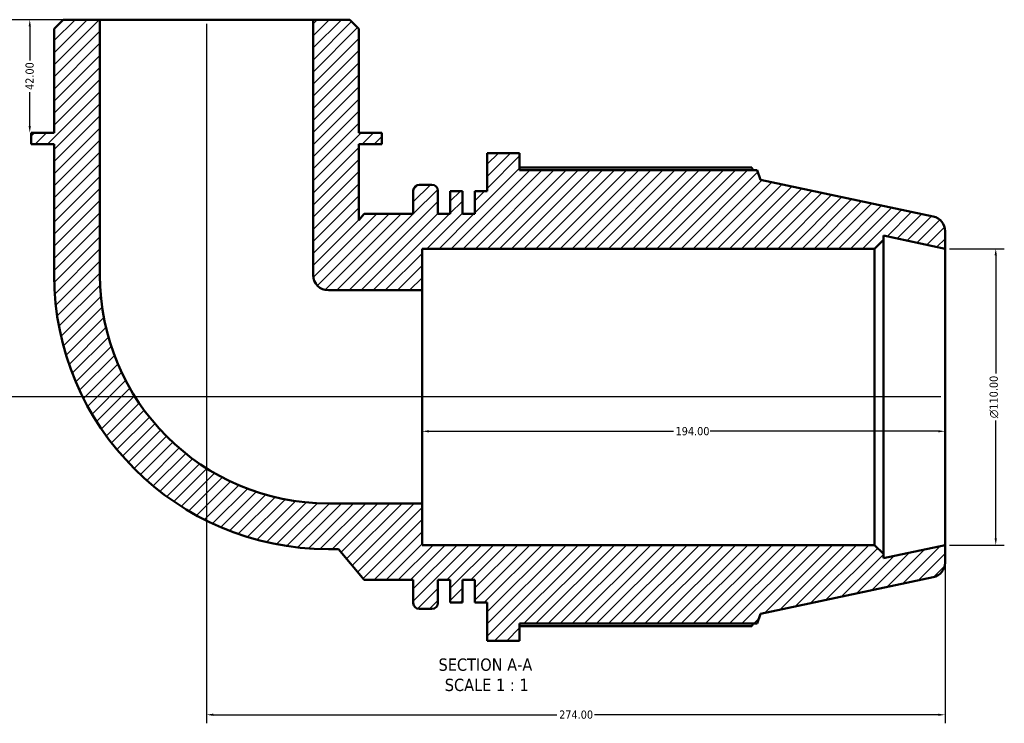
# Model space of a CAD drawing. Header units: millimetres. Extents: x -20 to 996, y -417 to 818.
# Tile 2 of 6: x 300 to 665, y -417 to -156. Entities that reach past the tile are written whole.
import ezdxf

# ---------------------------------------------------------------- set-up
doc = ezdxf.new("R2010")
doc.units = ezdxf.units.MM
for name, color, linetype, lineweight in [('Dimension (ANSI)', 7, 'Continuous', 25), ('Hatch (ANSI)', 7, 'Continuous', 18), ('Symbol (ANSI)', 7, 'Continuous', 25), ('Visible (ANSI)', 7, 'Continuous', 50)]:
    doc.layers.add(name, color=color, linetype=linetype, lineweight=lineweight)
doc.styles.add('Label Text (ANSI)', font='tahoma.ttf')
doc.styles.add('Note Text (ANSI)', font='tahoma.ttf')
doc.dimstyles.new('Default - mm (ANSI)', dxfattribs={"dimtxt": 3.048, "dimasz": 2.5, "dimexe": 3.175, "dimexo": 1.6002, "dimgap": 0.8, "dimtad": 0, "dimtoh": 1, "dimrnd": 1e-08, "dimzin": 4, "dimdsep": 46, "dimtxsty": 'Note Text (ANSI)', "dimcen": 0.09, "dimdle": 10, "dimclrd": 256, "dimclre": 256, "dimclrt": 256, "dimadec": 1, "dimazin": 1, "dimtfac": 1, "dimtofl": 0, "dimtmove": 0, "dimatfit": 3, "dimfxl": 1, "dimtolj": 1, "dimtzin": 4, "dimlwd": -1, "dimlwe": -1, "dimarcsym": 0})

# ---------------------------------------------------------------- blocks, each defined once
blk = doc.blocks.new('*D7')
at = {"layer": 'Defpoints', "color": 0, "transparency": 16777216}
for p in [(643.02, -240.67), (643.02, -350.67), (661.84, -350.67)]:
    blk.add_point(p, dxfattribs=at)
at = {"layer": 'Dimension (ANSI)', "transparency": 16777216}
for p, q in [((644.62, -240.67), (665.01, -240.67)), ((661.84, -243.17), (661.84, -286.96)), ((661.84, -348.17), (661.84, -304.39)), ((644.62, -350.67), (665.01, -350.67))]:
    blk.add_line(p, q, dxfattribs=at)
for points in [[(661.42, -243.17), (662.26, -243.17), (661.84, -240.67)], [(661.42, -348.17), (662.26, -348.17), (661.84, -350.67)]]:
    blk.add_solid(points, dxfattribs=at)
at = {"layer": 'Dimension (ANSI)', "transparency": 16777216, "insert": (659.55, -303.59), "char_height": 3.048, "attachment_point": 1, "rotation": 90, "style": 'Note Text (ANSI)'}
blk.add_mtext('\\A1;\\fAIGDT|b0|i0;\\H3.0480;\\ln\\fTahoma|b0|i0;\\H3.0480;110.00', dxfattribs=at)
blk = doc.blocks.new('*D8')
at = {"layer": 'Defpoints', "color": 0, "transparency": 16777216}
for p in [(449.02, -295.67), (643.02, -295.67), (449.02, -308.45)]:
    blk.add_point(p, dxfattribs=at)
at = {"layer": 'Dimension (ANSI)', "transparency": 16777216}
for p, q in [((451.52, -308.45), (542.25, -308.45)), ((640.52, -308.45), (555.93, -308.45))]:
    blk.add_line(p, q, dxfattribs=at)
for points in [[(451.52, -308.04), (451.52, -308.87), (449.02, -308.45)], [(640.52, -308.04), (640.52, -308.87), (643.02, -308.45)]]:
    blk.add_solid(points, dxfattribs=at)
at = {"layer": 'Dimension (ANSI)', "transparency": 16777216, "insert": (543.05, -306.87), "char_height": 3.048, "attachment_point": 1, "style": 'Note Text (ANSI)'}
blk.add_mtext('\\A1;194.00', dxfattribs=at)
blk = doc.blocks.new('*D9')
at = {"layer": 'Defpoints', "color": 0, "transparency": 16777216}
for p in [(329.46, -155.67), (281.02, -295.67), (643.02, -295.67)]:
    blk.add_point(p, dxfattribs=at)
at = {"layer": 'Dimension (ANSI)', "transparency": 16777216}
for p, q in [((327.86, -155.67), (277.85, -155.67)), ((281.02, -158.17), (281.02, -218.83)), ((281.02, -293.17), (281.02, -232.51)), ((641.42, -295.67), (277.85, -295.67))]:
    blk.add_line(p, q, dxfattribs=at)
for points in [[(280.61, -158.17), (281.44, -158.17), (281.02, -155.67)], [(280.61, -293.17), (281.44, -293.17), (281.02, -295.67)]]:
    blk.add_solid(points, dxfattribs=at)
at = {"layer": 'Dimension (ANSI)', "transparency": 16777216, "insert": (279.44, -231.71), "char_height": 3.048, "attachment_point": 1, "rotation": 90, "style": 'Note Text (ANSI)'}
blk.add_mtext('\\A1;140.00', dxfattribs=at)
blk = doc.blocks.new('*D10')
at = {"layer": 'Defpoints', "color": 0, "transparency": 16777216}
for p in [(329.46, -155.67), (303.46, -197.67), (308.27, -197.67)]:
    blk.add_point(p, dxfattribs=at)
at = {"layer": 'Dimension (ANSI)', "transparency": 16777216}
for p, q in [((327.86, -155.67), (300.28, -155.67)), ((303.46, -158.17), (303.46, -170.79)), ((303.46, -195.17), (303.46, -182.56))]:
    blk.add_line(p, q, dxfattribs=at)
for points in [[(303.04, -158.17), (303.87, -158.17), (303.46, -155.67)], [(303.04, -195.17), (303.87, -195.17), (303.46, -197.67)]]:
    blk.add_solid(points, dxfattribs=at)
at = {"layer": 'Dimension (ANSI)', "transparency": 16777216, "insert": (301.87, -181.76), "char_height": 3.048, "attachment_point": 1, "rotation": 90, "style": 'Note Text (ANSI)'}
blk.add_mtext('\\A1;42.00', dxfattribs=at)
blk = doc.blocks.new('*D11')
at = {"layer": 'Defpoints', "color": 0, "transparency": 16777216}
for p in [(369.02, -155.67), (643.02, -350.67), (643.02, -413.67)]:
    blk.add_point(p, dxfattribs=at)
at = {"layer": 'Dimension (ANSI)', "transparency": 16777216}
for p, q in [((369.02, -157.27), (369.02, -416.85)), ((643.02, -352.27), (643.02, -416.85)), ((371.52, -413.67), (499.06, -413.67)), ((640.52, -413.67), (512.98, -413.67))]:
    blk.add_line(p, q, dxfattribs=at)
for points in [[(371.52, -413.26), (371.52, -414.09), (369.02, -413.67)], [(640.52, -413.26), (640.52, -414.09), (643.02, -413.67)]]:
    blk.add_solid(points, dxfattribs=at)
at = {"layer": 'Dimension (ANSI)', "transparency": 16777216, "insert": (499.86, -412.09), "char_height": 3.048, "attachment_point": 1, "style": 'Note Text (ANSI)'}
blk.add_mtext('\\A1;274.00', dxfattribs=at)

msp = doc.modelspace()

# ---------------------------------------------------------------- hatches: boundary and pattern name
at = {"layer": 'Hatch (ANSI)'}
h = msp.add_hatch(dxfattribs=at)
h.set_pattern_fill('ANSI31', color=256, scale=25.4, style=0)
h.set_pattern_definition([(45, (0, 0), (-2.245064, 2.245064), [])])
edge = h.paths.add_edge_path()
edge.add_line((425.538, -159.064), (422.148, -155.674))
edge.add_line((422.148, -155.674), (408.584, -155.674))
edge.add_line((408.584, -155.674), (408.584, -250.462))
edge.add_ellipse((414.235, -250.462), major_axis=(-5.652, 0), ratio=1, start_angle=0, end_angle=90)
edge.add_line((414.235, -256.113), (449.023, -256.113))
edge.add_line((449.023, -256.113), (449.023, -240.674))
edge.add_line((449.023, -240.674), (616.89, -240.674))
edge.add_line((616.89, -240.674), (620.19, -237.374))
edge.add_line((620.19, -237.374), (620.19, -235.82))
edge.add_line((620.19, -235.82), (643.023, -240.674))
edge.add_line((643.023, -240.674), (643.023, -234.127))
edge.add_ellipse((637.523, -234.127), major_axis=(5.5, 0), ratio=1, start_angle=0, end_angle=78)
edge.add_line((638.667, -228.748), (574.523, -215.113))
edge.add_line((574.523, -215.113), (573.352, -211.509))
edge.add_line((573.352, -211.509), (485.21, -211.509))
edge.add_line((485.21, -211.509), (485.21, -205.174))
edge.add_line((485.21, -205.174), (473.143, -205.174))
edge.add_line((473.143, -205.174), (473.143, -219.301))
edge.add_line((473.143, -219.301), (468.577, -219.301))
edge.add_line((468.577, -219.301), (468.577, -227.799))
edge.add_line((468.577, -227.799), (464.01, -227.799))
edge.add_line((464.01, -227.799), (464.01, -219.301))
edge.add_line((464.01, -219.301), (459.443, -219.301))
edge.add_line((459.443, -219.301), (459.443, -227.799))
edge.add_line((459.443, -227.799), (454.877, -227.799))
edge.add_line((454.877, -227.799), (454.877, -219.139))
edge.add_ellipse((452.677, -219.139), major_axis=(2.2, 0), ratio=1, start_angle=0, end_angle=90)
edge.add_line((452.677, -216.939), (447.943, -216.939))
edge.add_ellipse((447.943, -219.139), major_axis=(0, 2.2), ratio=1, start_angle=0, end_angle=90)
edge.add_line((445.743, -219.139), (445.743, -227.799))
edge.add_line((445.743, -227.799), (427.477, -227.799))
edge.add_line((427.477, -227.799), (425.538, -230.109))
edge.add_line((425.538, -230.109), (425.538, -201.874))
edge.add_line((425.538, -201.874), (434.016, -201.874))
edge.add_line((434.016, -201.874), (434.016, -197.674))
edge.add_line((434.016, -197.674), (425.538, -197.674))
edge.add_line((425.538, -197.674), (425.538, -159.064))
edge = h.paths.add_edge_path()
edge.add_line((315.899, -155.674), (312.508, -159.064))
edge.add_line((312.508, -159.064), (312.508, -197.674))
edge.add_line((312.508, -197.674), (304.031, -197.674))
edge.add_line((304.031, -197.674), (304.031, -201.874))
edge.add_line((304.031, -201.874), (312.508, -201.874))
edge.add_line((312.508, -201.874), (312.508, -250.462))
edge.add_ellipse((414.235, -250.462), major_axis=(-101.727, 0), ratio=1, start_angle=0, end_angle=90)
edge.add_line((414.235, -352.189), (417.945, -352.189))
edge.add_line((417.945, -352.189), (427.477, -363.549))
edge.add_line((427.477, -363.549), (445.743, -363.549))
edge.add_line((445.743, -363.549), (445.743, -372.209))
edge.add_ellipse((447.943, -372.209), major_axis=(-2.2, 0), ratio=1, start_angle=0, end_angle=90)
edge.add_line((447.943, -374.409), (452.677, -374.409))
edge.add_ellipse((452.677, -372.209), major_axis=(0, -2.2), ratio=1, start_angle=0, end_angle=90)
edge.add_line((454.877, -372.209), (454.877, -363.549))
edge.add_line((454.877, -363.549), (459.443, -363.549))
edge.add_line((459.443, -363.549), (459.443, -372.046))
edge.add_line((459.443, -372.046), (464.01, -372.046))
edge.add_line((464.01, -372.046), (464.01, -363.549))
edge.add_line((464.01, -363.549), (468.577, -363.549))
edge.add_line((468.577, -363.549), (468.577, -372.046))
edge.add_line((468.577, -372.046), (473.143, -372.046))
edge.add_line((473.143, -372.046), (473.143, -386.174))
edge.add_line((473.143, -386.174), (485.21, -386.174))
edge.add_line((485.21, -386.174), (485.21, -379.839))
edge.add_line((485.21, -379.839), (573.352, -379.839))
edge.add_line((573.352, -379.839), (574.523, -376.234))
edge.add_line((574.523, -376.234), (638.667, -362.6))
edge.add_ellipse((637.523, -357.22), major_axis=(1.144, -5.38), ratio=1, start_angle=0, end_angle=78)
edge.add_line((643.023, -357.22), (643.023, -350.674))
edge.add_line((643.023, -350.674), (620.19, -355.527))
edge.add_line((620.19, -355.527), (620.19, -353.974))
edge.add_line((620.19, -353.974), (616.89, -350.674))
edge.add_line((616.89, -350.674), (449.023, -350.674))
edge.add_line((449.023, -350.674), (449.023, -335.234))
edge.add_line((449.023, -335.234), (414.235, -335.234))
edge.add_ellipse((414.235, -250.462), major_axis=(0, -84.772), ratio=1, start_angle=270, end_angle=360, ccw=False)
edge.add_line((329.463, -250.462), (329.463, -155.674))
edge.add_line((329.463, -155.674), (315.899, -155.674))

# ---------------------------------------------------------------- linework, layer by layer
at = {"layer": 'Visible (ANSI)'}
for p, q in [((315.899, -155.674), (312.508, -159.064)), ((329.463, -155.674), (315.899, -155.674)), ((329.463, -250.462), (329.463, -155.674)), ((408.584, -155.674), (329.463, -155.674)), ((422.148, -155.674), (408.584, -155.674)), ((408.584, -155.674), (408.584, -250.462)), ((425.538, -159.064), (422.148, -155.674)), ((312.508, -159.064), (312.508, -197.674)), ((425.538, -197.674), (425.538, -159.064)), ((312.508, -197.674), (304.031, -197.674)), ((304.031, -197.674), (304.031, -201.874)), ((434.016, -197.674), (425.538, -197.674)), ((434.016, -201.874), (434.016, -197.674)), ((304.031, -201.874), (312.508, -201.874)), ((312.508, -201.874), (312.508, -250.462)), ((425.538, -230.109), (425.538, -201.874)), ((425.538, -201.874), (434.016, -201.874)), ((485.21, -205.174), (473.143, -205.174)), ((473.143, -205.174), (473.143, -219.301)), ((485.21, -211.509), (485.21, -205.174)), ((571.294, -210.52), (485.21, -210.52)), ((573.352, -211.509), (485.21, -211.509)), ((574.523, -215.113), (573.352, -211.509)), ((638.667, -228.748), (574.523, -215.113)), ((445.743, -219.139), (445.743, -227.799)), ((452.677, -216.939), (447.943, -216.939)), ((454.877, -227.799), (454.877, -219.139)), ((464.01, -219.301), (459.443, -219.301)), ((459.443, -219.301), (459.443, -227.799)), ((464.01, -227.799), (464.01, -219.301)), ((473.143, -219.301), (468.577, -219.301)), ((468.577, -219.301), (468.577, -227.799)), ((427.477, -227.799), (425.538, -230.109)), ((445.743, -227.799), (427.477, -227.799)), ((459.443, -227.799), (454.877, -227.799)), ((468.577, -227.799), (464.01, -227.799)), ((616.89, -240.674), (620.19, -237.374)), ((620.19, -237.374), (620.19, -235.82)), ((620.19, -235.82), (643.023, -240.674)), ((620.19, -353.974), (620.19, -237.374)), ((643.023, -240.674), (643.023, -234.127)), ((449.023, -256.113), (449.023, -240.674)), ((449.023, -240.674), (616.89, -240.674)), ((616.89, -240.674), (616.89, -350.674)), ((643.023, -350.674), (643.023, -240.674)), ((414.235, -256.113), (449.023, -256.113)), ((449.023, -335.234), (449.023, -256.113)), ((449.023, -335.234), (414.235, -335.234)), ((449.023, -350.674), (449.023, -335.234)), ((616.89, -350.674), (449.023, -350.674)), ((620.19, -353.974), (616.89, -350.674)), ((643.023, -350.674), (620.19, -355.527)), ((643.023, -357.22), (643.023, -350.674)), ((414.235, -352.189), (417.945, -352.189)), ((417.945, -352.189), (427.477, -363.549)), ((620.19, -355.527), (620.19, -353.974)), ((427.477, -363.549), (445.743, -363.549)), ((445.743, -363.549), (445.743, -372.209)), ((454.877, -372.209), (454.877, -363.549)), ((454.877, -363.549), (459.443, -363.549)), ((459.443, -363.549), (459.443, -372.046)), ((464.01, -372.046), (464.01, -363.549)), ((464.01, -363.549), (468.577, -363.549)), ((468.577, -363.549), (468.577, -372.046)), ((574.523, -376.234), (638.667, -362.6)), ((459.443, -372.046), (464.01, -372.046)), ((468.577, -372.046), (473.143, -372.046)), ((473.143, -372.046), (473.143, -386.174)), ((447.943, -374.409), (452.677, -374.409)), ((573.352, -379.839), (574.523, -376.234)), ((485.21, -386.174), (485.21, -379.839)), ((485.21, -379.839), (573.352, -379.839)), ((485.21, -380.828), (571.294, -380.828)), ((473.143, -386.174), (485.21, -386.174))]:
    msp.add_line(p, q, dxfattribs=at)
for centre, radius, start, end in [((447.943, -219.139), 2.2, 90, 180), ((452.677, -219.139), 2.2, 0, 90), ((637.523, -234.127), 5.5, 0, 78), ((414.235, -250.462), 101.727, 180, 270), ((414.235, -250.462), 84.772, 180, 270), ((414.235, -250.462), 5.652, 180, 270), ((637.523, -357.22), 5.5, 282, 0), ((447.943, -372.209), 2.2, 180, 270), ((452.677, -372.209), 2.2, 270, 0)]:
    msp.add_arc(centre, radius, start, end, dxfattribs=at)
for points, weights in [([(571.806, -211.509), (571.554, -211.018), (571.294, -210.52)], [1.00088606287, 1.00051705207, 1]), ([(571.294, -380.828), (571.554, -380.329), (571.806, -379.839)], [1, 1.00051705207, 1.00088606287])]:
    msp.add_rational_spline(points, weights, degree=2, dxfattribs=at)

# ---------------------------------------------------------------- texts
at = {"layer": 'Symbol (ANSI)', "char_height": 4.572, "attachment_point": 7, "style": 'Label Text (ANSI)'}
for s, insert in [('SECTION A-A', (455.103, -397.438)), ('SCALE 1 : 1', (457.422, -404.951))]:
    msp.add_mtext(s, dxfattribs=dict(at, insert=insert))

# ---------------------------------------------------------------- dimensions: what is measured, and where the dimension line sits
at = {"layer": 'Dimension (ANSI)'}
for base, p1, p2, angle, override, picture, middle in [((281.023, -295.674), (329.463, -155.674), (643.023, -295.674), 90, {"dimtoh": 0, "dimdec": 2, "dimtp": 0, "dimtm": 0, "dimtdec": 2, "dimatfit": 1}, '*D9', (281.023, -225.674)), ((303.457, -197.674), (329.463, -155.674), (308.27, -197.674), 270, {"dimtoh": 0, "dimdec": 2, "dimse2": 1, "dimtp": 0, "dimtm": 0, "dimtdec": 2, "dimatfit": 1}, '*D10', (303.457, -176.674)), ((643.023, -413.674), (369.023, -155.674), (643.023, -350.674), 180, {"dimtoh": 0, "dimdec": 2, "dimtp": 0, "dimtm": 0, "dimtdec": 2, "dimatfit": 1}, '*D11', (506.023, -413.674)), ((449.023, -308.455), (643.023, -295.674), (449.023, -295.674), 180, {"dimtoh": 0, "dimdec": 2, "dimse1": 1, "dimse2": 1, "dimtp": 0, "dimtm": 0, "dimtdec": 2, "dimatfit": 1}, '*D8', (549.092, -308.455))]:
    dim = msp.add_linear_dim(base=base, p1=p1, p2=p2, angle=angle, dimstyle='Default - mm (ANSI)', override=override, dxfattribs=at)
    dim.commit()
    dim.dimension.update_dxf_attribs({"geometry": picture, "text_midpoint": middle, "dimtype": 160})
dim = msp.add_linear_dim(base=(661.839, -350.674), p1=(643.023, -240.674), p2=(643.023, -350.674), angle=90, text='\\fAIGDT|b0|i0;\\H3.0480;\\ln\\fTahoma|b0|i0;\\H3.0480;<>', dimstyle='Default - mm (ANSI)', override={"dimtoh": 0, "dimdec": 2, "dimtp": 0, "dimtm": 0, "dimtdec": 2, "dimatfit": 1}, dxfattribs=at)
dim.commit()
dim.dimension.update_dxf_attribs({"geometry": '*D7', "text_midpoint": (661.839, -295.674), "dimtype": 160})

doc.saveas('drawing.dxf')
